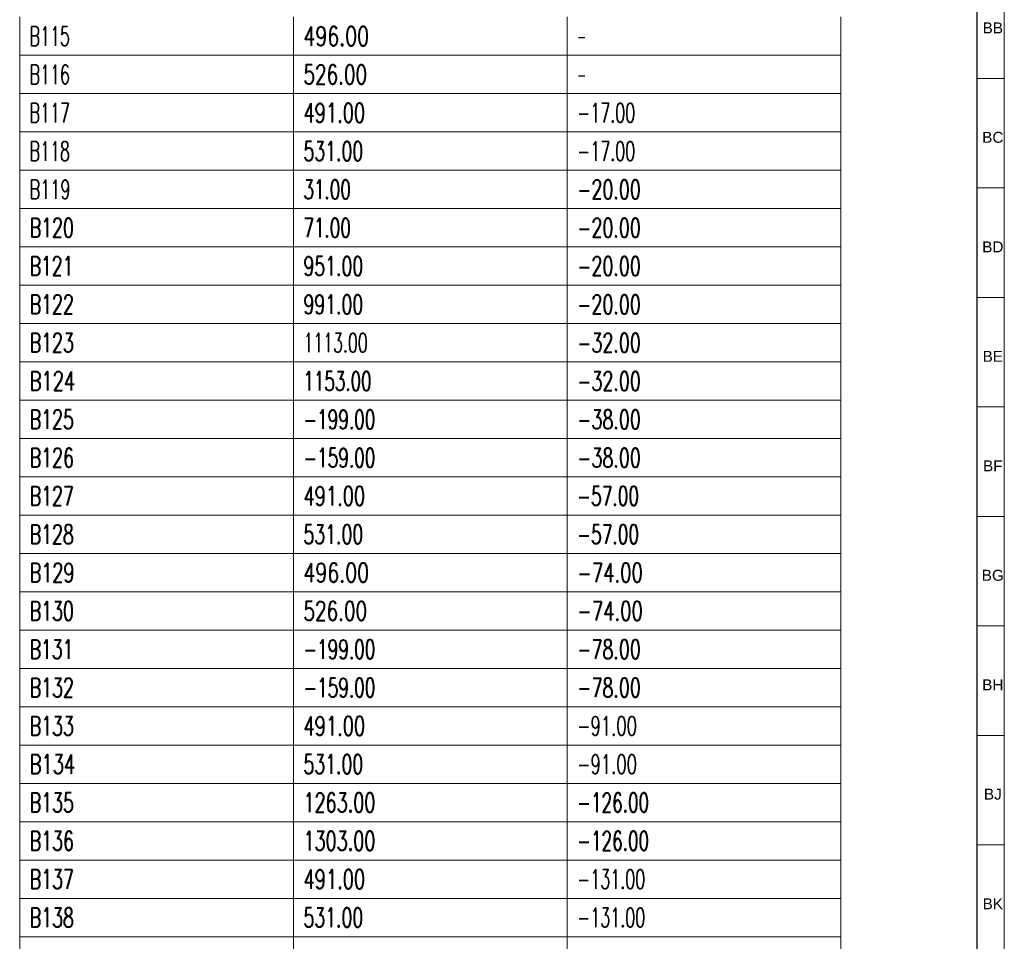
# Model space of a CAD drawing. Header units: millimetres. Extents: x -34 to 6620, y -230 to 4700.
# Tile 178 of 189: x 6438 to 6618, y 3532 to 3701. Entities that reach past the tile are written whole.
import ezdxf

# ---------------------------------------------------------------- set-up
doc = ezdxf.new("R2010")
doc.units = ezdxf.units.MM
doc.layers.add('1', color=7, linetype='Continuous', true_color=0xffffff)
doc.styles.add('Arial Unicode MS', font='Arial Unicode MS')
doc.styles.add('latin_extended', font='simplex.shx')

# ---------------------------------------------------------------- blocks, each defined once
blk = doc.blocks.new('TabularNote3')
at = {"layer": '1', "color": 163, "linetype": 'Continuous', "lineweight": 18}
for p, q in [((6438.170042, 3701.23561), (6438.170042, 3694.23561)), ((6488.170042, 3701.23561), (6488.170042, 3694.23561)), ((6538.170042, 3701.23561), (6538.170042, 3694.23561)), ((6588.170042, 3701.23561), (6588.170042, 3694.23561)), ((6438.170042, 3694.23561), (6488.170042, 3694.23561)), ((6438.170042, 3694.23561), (6438.170042, 3687.23561)), ((6488.170042, 3694.23561), (6538.170042, 3694.23561)), ((6488.170042, 3694.23561), (6488.170042, 3687.23561)), ((6538.170042, 3694.23561), (6588.170042, 3694.23561)), ((6538.170042, 3694.23561), (6538.170042, 3687.23561)), ((6588.170042, 3694.23561), (6588.170042, 3687.23561)), ((6438.170042, 3687.23561), (6488.170042, 3687.23561)), ((6438.170042, 3687.23561), (6438.170042, 3680.23561)), ((6488.170042, 3687.23561), (6538.170042, 3687.23561)), ((6488.170042, 3687.23561), (6488.170042, 3680.23561)), ((6538.170042, 3687.23561), (6588.170042, 3687.23561)), ((6538.170042, 3687.23561), (6538.170042, 3680.23561)), ((6588.170042, 3687.23561), (6588.170042, 3680.23561)), ((6438.170042, 3680.23561), (6488.170042, 3680.23561)), ((6438.170042, 3680.23561), (6438.170042, 3673.23561)), ((6488.170042, 3680.23561), (6538.170042, 3680.23561)), ((6488.170042, 3680.23561), (6488.170042, 3673.23561)), ((6538.170042, 3680.23561), (6588.170042, 3680.23561)), ((6538.170042, 3680.23561), (6538.170042, 3673.23561)), ((6588.170042, 3680.23561), (6588.170042, 3673.23561)), ((6438.170042, 3673.23561), (6488.170042, 3673.23561)), ((6438.170042, 3673.23561), (6438.170042, 3666.23561)), ((6488.170042, 3673.23561), (6538.170042, 3673.23561)), ((6488.170042, 3673.23561), (6488.170042, 3666.23561)), ((6538.170042, 3673.23561), (6588.170042, 3673.23561)), ((6538.170042, 3673.23561), (6538.170042, 3666.23561)), ((6588.170042, 3673.23561), (6588.170042, 3666.23561)), ((6438.170042, 3666.23561), (6488.170042, 3666.23561)), ((6438.170042, 3666.23561), (6438.170042, 3659.23561)), ((6488.170042, 3666.23561), (6538.170042, 3666.23561)), ((6488.170042, 3666.23561), (6488.170042, 3659.23561)), ((6538.170042, 3666.23561), (6588.170042, 3666.23561)), ((6538.170042, 3666.23561), (6538.170042, 3659.23561)), ((6588.170042, 3666.23561), (6588.170042, 3659.23561)), ((6438.170042, 3659.23561), (6488.170042, 3659.23561)), ((6438.170042, 3659.23561), (6438.170042, 3652.23561)), ((6488.170042, 3659.23561), (6538.170042, 3659.23561)), ((6488.170042, 3659.23561), (6488.170042, 3652.23561)), ((6538.170042, 3659.23561), (6588.170042, 3659.23561)), ((6538.170042, 3659.23561), (6538.170042, 3652.23561)), ((6588.170042, 3659.23561), (6588.170042, 3652.23561)), ((6438.170042, 3652.23561), (6488.170042, 3652.23561)), ((6438.170042, 3652.23561), (6438.170042, 3645.23561)), ((6488.170042, 3652.23561), (6538.170042, 3652.23561)), ((6488.170042, 3652.23561), (6488.170042, 3645.23561)), ((6538.170042, 3652.23561), (6588.170042, 3652.23561)), ((6538.170042, 3652.23561), (6538.170042, 3645.23561)), ((6588.170042, 3652.23561), (6588.170042, 3645.23561)), ((6438.170042, 3645.23561), (6488.170042, 3645.23561)), ((6438.170042, 3645.23561), (6438.170042, 3638.23561)), ((6488.170042, 3645.23561), (6538.170042, 3645.23561)), ((6488.170042, 3645.23561), (6488.170042, 3638.23561)), ((6538.170042, 3645.23561), (6588.170042, 3645.23561)), ((6538.170042, 3645.23561), (6538.170042, 3638.23561)), ((6588.170042, 3645.23561), (6588.170042, 3638.23561)), ((6438.170042, 3638.23561), (6488.170042, 3638.23561)), ((6438.170042, 3638.23561), (6438.170042, 3631.23561)), ((6488.170042, 3638.23561), (6538.170042, 3638.23561)), ((6488.170042, 3638.23561), (6488.170042, 3631.23561)), ((6538.170042, 3638.23561), (6588.170042, 3638.23561)), ((6538.170042, 3638.23561), (6538.170042, 3631.23561)), ((6588.170042, 3638.23561), (6588.170042, 3631.23561)), ((6438.170042, 3631.23561), (6488.170042, 3631.23561)), ((6438.170042, 3631.23561), (6438.170042, 3624.23561)), ((6488.170042, 3631.23561), (6538.170042, 3631.23561)), ((6488.170042, 3631.23561), (6488.170042, 3624.23561)), ((6538.170042, 3631.23561), (6588.170042, 3631.23561)), ((6538.170042, 3631.23561), (6538.170042, 3624.23561)), ((6588.170042, 3631.23561), (6588.170042, 3624.23561)), ((6438.170042, 3624.23561), (6488.170042, 3624.23561)), ((6438.170042, 3624.23561), (6438.170042, 3617.23561)), ((6488.170042, 3624.23561), (6538.170042, 3624.23561)), ((6488.170042, 3624.23561), (6488.170042, 3617.23561)), ((6538.170042, 3624.23561), (6588.170042, 3624.23561)), ((6538.170042, 3624.23561), (6538.170042, 3617.23561)), ((6588.170042, 3624.23561), (6588.170042, 3617.23561)), ((6438.170042, 3617.23561), (6488.170042, 3617.23561)), ((6438.170042, 3617.23561), (6438.170042, 3610.23561)), ((6488.170042, 3617.23561), (6538.170042, 3617.23561)), ((6488.170042, 3617.23561), (6488.170042, 3610.23561)), ((6538.170042, 3617.23561), (6588.170042, 3617.23561)), ((6538.170042, 3617.23561), (6538.170042, 3610.23561)), ((6588.170042, 3617.23561), (6588.170042, 3610.23561)), ((6438.170042, 3610.23561), (6488.170042, 3610.23561)), ((6438.170042, 3610.23561), (6438.170042, 3603.23561)), ((6488.170042, 3610.23561), (6538.170042, 3610.23561)), ((6488.170042, 3610.23561), (6488.170042, 3603.23561)), ((6538.170042, 3610.23561), (6588.170042, 3610.23561)), ((6538.170042, 3610.23561), (6538.170042, 3603.23561)), ((6588.170042, 3610.23561), (6588.170042, 3603.23561)), ((6438.170042, 3603.23561), (6488.170042, 3603.23561)), ((6438.170042, 3603.23561), (6438.170042, 3596.23561)), ((6488.170042, 3603.23561), (6538.170042, 3603.23561)), ((6488.170042, 3603.23561), (6488.170042, 3596.23561)), ((6538.170042, 3603.23561), (6588.170042, 3603.23561)), ((6538.170042, 3603.23561), (6538.170042, 3596.23561)), ((6588.170042, 3603.23561), (6588.170042, 3596.23561)), ((6438.170042, 3596.23561), (6488.170042, 3596.23561)), ((6438.170042, 3596.23561), (6438.170042, 3589.23561)), ((6488.170042, 3596.23561), (6538.170042, 3596.23561)), ((6488.170042, 3596.23561), (6488.170042, 3589.23561)), ((6538.170042, 3596.23561), (6588.170042, 3596.23561)), ((6538.170042, 3596.23561), (6538.170042, 3589.23561)), ((6588.170042, 3596.23561), (6588.170042, 3589.23561)), ((6438.170042, 3589.23561), (6488.170042, 3589.23561)), ((6438.170042, 3589.23561), (6438.170042, 3582.23561)), ((6488.170042, 3589.23561), (6538.170042, 3589.23561)), ((6488.170042, 3589.23561), (6488.170042, 3582.23561)), ((6538.170042, 3589.23561), (6588.170042, 3589.23561)), ((6538.170042, 3589.23561), (6538.170042, 3582.23561)), ((6588.170042, 3589.23561), (6588.170042, 3582.23561)), ((6438.170042, 3582.23561), (6488.170042, 3582.23561)), ((6438.170042, 3582.23561), (6438.170042, 3575.23561)), ((6488.170042, 3582.23561), (6538.170042, 3582.23561)), ((6488.170042, 3582.23561), (6488.170042, 3575.23561)), ((6538.170042, 3582.23561), (6588.170042, 3582.23561)), ((6538.170042, 3582.23561), (6538.170042, 3575.23561)), ((6588.170042, 3582.23561), (6588.170042, 3575.23561)), ((6438.170042, 3575.23561), (6488.170042, 3575.23561)), ((6438.170042, 3575.23561), (6438.170042, 3568.23561)), ((6488.170042, 3575.23561), (6538.170042, 3575.23561)), ((6488.170042, 3575.23561), (6488.170042, 3568.23561)), ((6538.170042, 3575.23561), (6588.170042, 3575.23561)), ((6538.170042, 3575.23561), (6538.170042, 3568.23561)), ((6588.170042, 3575.23561), (6588.170042, 3568.23561)), ((6438.170042, 3568.23561), (6488.170042, 3568.23561)), ((6438.170042, 3568.23561), (6438.170042, 3561.23561)), ((6488.170042, 3568.23561), (6538.170042, 3568.23561)), ((6488.170042, 3568.23561), (6488.170042, 3561.23561)), ((6538.170042, 3568.23561), (6588.170042, 3568.23561)), ((6538.170042, 3568.23561), (6538.170042, 3561.23561)), ((6588.170042, 3568.23561), (6588.170042, 3561.23561)), ((6438.170042, 3561.23561), (6488.170042, 3561.23561)), ((6438.170042, 3561.23561), (6438.170042, 3554.23561)), ((6488.170042, 3561.23561), (6538.170042, 3561.23561)), ((6488.170042, 3561.23561), (6488.170042, 3554.23561)), ((6538.170042, 3561.23561), (6588.170042, 3561.23561)), ((6538.170042, 3561.23561), (6538.170042, 3554.23561)), ((6588.170042, 3561.23561), (6588.170042, 3554.23561)), ((6438.170042, 3554.23561), (6488.170042, 3554.23561)), ((6438.170042, 3554.23561), (6438.170042, 3547.23561)), ((6488.170042, 3554.23561), (6538.170042, 3554.23561)), ((6488.170042, 3554.23561), (6488.170042, 3547.23561)), ((6538.170042, 3554.23561), (6588.170042, 3554.23561)), ((6538.170042, 3554.23561), (6538.170042, 3547.23561)), ((6588.170042, 3554.23561), (6588.170042, 3547.23561)), ((6438.170042, 3547.23561), (6488.170042, 3547.23561)), ((6438.170042, 3547.23561), (6438.170042, 3540.23561)), ((6488.170042, 3547.23561), (6538.170042, 3547.23561)), ((6488.170042, 3547.23561), (6488.170042, 3540.23561)), ((6538.170042, 3547.23561), (6588.170042, 3547.23561)), ((6538.170042, 3547.23561), (6538.170042, 3540.23561)), ((6588.170042, 3547.23561), (6588.170042, 3540.23561)), ((6438.170042, 3540.23561), (6488.170042, 3540.23561)), ((6438.170042, 3540.23561), (6438.170042, 3533.23561)), ((6488.170042, 3540.23561), (6538.170042, 3540.23561)), ((6488.170042, 3540.23561), (6488.170042, 3533.23561)), ((6538.170042, 3540.23561), (6588.170042, 3540.23561)), ((6538.170042, 3540.23561), (6538.170042, 3533.23561)), ((6588.170042, 3540.23561), (6588.170042, 3533.23561)), ((6438.170042, 3533.23561), (6488.170042, 3533.23561)), ((6438.170042, 3533.23561), (6438.170042, 3526.23561)), ((6488.170042, 3533.23561), (6538.170042, 3533.23561)), ((6488.170042, 3533.23561), (6488.170042, 3526.23561)), ((6538.170042, 3533.23561), (6588.170042, 3533.23561)), ((6538.170042, 3533.23561), (6538.170042, 3526.23561)), ((6588.170042, 3533.23561), (6588.170042, 3526.23561))]:
    blk.add_line(p, q, dxfattribs=at)
at = {"layer": '1', "color": 2, "linetype": 'Continuous', "lineweight": 13, "char_height": 3.5, "attachment_point": 4, "line_spacing_factor": 0.963855, "style": 'latin_extended'}
for s, insert in [('\\W0.6058;B115', (6439.987542, 3697.73561)), ('\\W0.7268;496.00', (6489.987542, 3697.73561)), ('\\W0.4176;-', (6539.987542, 3697.73561)), ('\\W0.6058;B116', (6439.987542, 3690.73561)), ('\\W0.7053;526.00', (6489.987542, 3690.73561)), ('\\W0.4176;-', (6539.987542, 3690.73561)), ('\\W0.6058;B117', (6439.987542, 3683.73561)), ('\\W0.6838;491.00', (6489.987542, 3683.73561)), ('\\W0.6098;-17.00', (6539.987542, 3683.73561)), ('\\W0.6058;B118', (6439.987542, 3676.73561)), ('\\W0.6624;531.00', (6489.987542, 3676.73561)), ('\\W0.6098;-17.00', (6539.987542, 3676.73561)), ('\\W0.6136;B119', (6439.987542, 3669.73561)), ('\\W0.6412;31.00', (6489.987542, 3669.73561)), ('\\W0.6679;-20.00', (6539.987542, 3669.73561)), ('\\W0.6647;B120', (6439.987542, 3662.73561)), ('\\W0.6412;71.00', (6489.987542, 3662.73561)), ('\\W0.6679;-20.00', (6539.987542, 3662.73561)), ('\\W0.6563;B121', (6439.987542, 3655.73561)), ('\\W0.6624;951.00', (6489.987542, 3655.73561)), ('\\W0.6679;-20.00', (6539.987542, 3655.73561)), ('\\W0.6647;B122', (6439.987542, 3648.73561)), ('\\W0.6624;991.00', (6489.987542, 3648.73561)), ('\\W0.6679;-20.00', (6539.987542, 3648.73561)), ('\\W0.6647;B123', (6439.987542, 3641.73561)), ('\\W0.6020;1113.00', (6489.987542, 3641.73561)), ('\\W0.6679;-32.00', (6539.987542, 3641.73561)), ('\\W0.6853;B124', (6439.987542, 3634.73561)), ('\\W0.6382;1153.00', (6489.987542, 3634.73561)), ('\\W0.6679;-32.00', (6539.987542, 3634.73561)), ('\\W0.6647;B125', (6439.987542, 3627.73561)), ('\\W0.6439;-199.00', (6489.987542, 3627.73561)), ('\\W0.6679;-38.00', (6539.987542, 3627.73561)), ('\\W0.6647;B126', (6439.987542, 3620.73561)), ('\\W0.6439;-159.00', (6489.987542, 3620.73561)), ('\\W0.6679;-38.00', (6539.987542, 3620.73561)), ('\\W0.6647;B127', (6439.987542, 3613.73561)), ('\\W0.6838;491.00', (6489.987542, 3613.73561)), ('\\W0.6504;-57.00', (6539.987542, 3613.73561)), ('\\W0.6647;B128', (6439.987542, 3606.73561)), ('\\W0.6624;531.00', (6489.987542, 3606.73561)), ('\\W0.6504;-57.00', (6539.987542, 3606.73561)), ('\\W0.6733;B129', (6439.987542, 3599.73561)), ('\\W0.7268;496.00', (6489.987542, 3599.73561)), ('\\W0.6882;-74.00', (6539.987542, 3599.73561)), ('\\W0.6647;B130', (6439.987542, 3592.73561)), ('\\W0.7053;526.00', (6489.987542, 3592.73561)), ('\\W0.6882;-74.00', (6539.987542, 3592.73561)), ('\\W0.6563;B131', (6439.987542, 3585.73561)), ('\\W0.6439;-199.00', (6489.987542, 3585.73561)), ('\\W0.6679;-78.00', (6539.987542, 3585.73561)), ('\\W0.6647;B132', (6439.987542, 3578.73561)), ('\\W0.6439;-159.00', (6489.987542, 3578.73561)), ('\\W0.6679;-78.00', (6539.987542, 3578.73561)), ('\\W0.6647;B133', (6439.987542, 3571.73561)), ('\\W0.6838;491.00', (6489.987542, 3571.73561)), ('\\W0.6272;-91.00', (6539.987542, 3571.73561)), ('\\W0.6853;B134', (6439.987542, 3564.73561)), ('\\W0.6624;531.00', (6489.987542, 3564.73561)), ('\\W0.6272;-91.00', (6539.987542, 3564.73561)), ('\\W0.6647;B135', (6439.987542, 3557.73561)), ('\\W0.6743;1263.00', (6489.987542, 3557.73561)), ('\\W0.6439;-126.00', (6539.987542, 3557.73561)), ('\\W0.6647;B136', (6439.987542, 3550.73561)), ('\\W0.6743;1303.00', (6489.987542, 3550.73561)), ('\\W0.6439;-126.00', (6539.987542, 3550.73561)), ('\\W0.6647;B137', (6439.987542, 3543.73561)), ('\\W0.6838;491.00', (6489.987542, 3543.73561)), ('\\W0.6094;-131.00', (6539.987542, 3543.73561)), ('\\W0.6647;B138', (6439.987542, 3536.73561)), ('\\W0.6624;531.00', (6489.987542, 3536.73561)), ('\\W0.6094;-131.00', (6539.987542, 3536.73561))]:
    blk.add_mtext(s, dxfattribs=dict(at, insert=insert))
blk = doc.blocks.new('TabularNote5')
at = {"layer": '1', "color": 163, "linetype": 'Continuous', "lineweight": 18}
for p, q in [((6438.170042, 3701.23561), (6438.170042, 3694.23561)), ((6488.170042, 3701.23561), (6488.170042, 3694.23561)), ((6538.170042, 3701.23561), (6538.170042, 3694.23561)), ((6588.170042, 3701.23561), (6588.170042, 3694.23561)), ((6438.170042, 3694.23561), (6488.170042, 3694.23561)), ((6438.170042, 3694.23561), (6438.170042, 3687.23561)), ((6488.170042, 3694.23561), (6538.170042, 3694.23561)), ((6488.170042, 3694.23561), (6488.170042, 3687.23561)), ((6538.170042, 3694.23561), (6588.170042, 3694.23561)), ((6538.170042, 3694.23561), (6538.170042, 3687.23561)), ((6588.170042, 3694.23561), (6588.170042, 3687.23561)), ((6438.170042, 3687.23561), (6488.170042, 3687.23561)), ((6438.170042, 3687.23561), (6438.170042, 3680.23561)), ((6488.170042, 3687.23561), (6538.170042, 3687.23561)), ((6488.170042, 3687.23561), (6488.170042, 3680.23561)), ((6538.170042, 3687.23561), (6588.170042, 3687.23561)), ((6538.170042, 3687.23561), (6538.170042, 3680.23561)), ((6588.170042, 3687.23561), (6588.170042, 3680.23561)), ((6438.170042, 3680.23561), (6488.170042, 3680.23561)), ((6438.170042, 3680.23561), (6438.170042, 3673.23561)), ((6488.170042, 3680.23561), (6538.170042, 3680.23561)), ((6488.170042, 3680.23561), (6488.170042, 3673.23561)), ((6538.170042, 3680.23561), (6588.170042, 3680.23561)), ((6538.170042, 3680.23561), (6538.170042, 3673.23561)), ((6588.170042, 3680.23561), (6588.170042, 3673.23561)), ((6438.170042, 3673.23561), (6488.170042, 3673.23561)), ((6438.170042, 3673.23561), (6438.170042, 3666.23561)), ((6488.170042, 3673.23561), (6538.170042, 3673.23561)), ((6488.170042, 3673.23561), (6488.170042, 3666.23561)), ((6538.170042, 3673.23561), (6588.170042, 3673.23561)), ((6538.170042, 3673.23561), (6538.170042, 3666.23561)), ((6588.170042, 3673.23561), (6588.170042, 3666.23561)), ((6438.170042, 3666.23561), (6488.170042, 3666.23561)), ((6438.170042, 3666.23561), (6438.170042, 3659.23561)), ((6488.170042, 3666.23561), (6538.170042, 3666.23561)), ((6488.170042, 3666.23561), (6488.170042, 3659.23561)), ((6538.170042, 3666.23561), (6588.170042, 3666.23561)), ((6538.170042, 3666.23561), (6538.170042, 3659.23561)), ((6588.170042, 3666.23561), (6588.170042, 3659.23561)), ((6438.170042, 3659.23561), (6488.170042, 3659.23561)), ((6438.170042, 3659.23561), (6438.170042, 3652.23561)), ((6488.170042, 3659.23561), (6538.170042, 3659.23561)), ((6488.170042, 3659.23561), (6488.170042, 3652.23561)), ((6538.170042, 3659.23561), (6588.170042, 3659.23561)), ((6538.170042, 3659.23561), (6538.170042, 3652.23561)), ((6588.170042, 3659.23561), (6588.170042, 3652.23561)), ((6438.170042, 3652.23561), (6488.170042, 3652.23561)), ((6438.170042, 3652.23561), (6438.170042, 3645.23561)), ((6488.170042, 3652.23561), (6538.170042, 3652.23561)), ((6488.170042, 3652.23561), (6488.170042, 3645.23561)), ((6538.170042, 3652.23561), (6588.170042, 3652.23561)), ((6538.170042, 3652.23561), (6538.170042, 3645.23561)), ((6588.170042, 3652.23561), (6588.170042, 3645.23561)), ((6438.170042, 3645.23561), (6488.170042, 3645.23561)), ((6438.170042, 3645.23561), (6438.170042, 3638.23561)), ((6488.170042, 3645.23561), (6538.170042, 3645.23561)), ((6488.170042, 3645.23561), (6488.170042, 3638.23561)), ((6538.170042, 3645.23561), (6588.170042, 3645.23561)), ((6538.170042, 3645.23561), (6538.170042, 3638.23561)), ((6588.170042, 3645.23561), (6588.170042, 3638.23561)), ((6438.170042, 3638.23561), (6488.170042, 3638.23561)), ((6438.170042, 3638.23561), (6438.170042, 3631.23561)), ((6488.170042, 3638.23561), (6538.170042, 3638.23561)), ((6488.170042, 3638.23561), (6488.170042, 3631.23561)), ((6538.170042, 3638.23561), (6588.170042, 3638.23561)), ((6538.170042, 3638.23561), (6538.170042, 3631.23561)), ((6588.170042, 3638.23561), (6588.170042, 3631.23561)), ((6438.170042, 3631.23561), (6488.170042, 3631.23561)), ((6438.170042, 3631.23561), (6438.170042, 3624.23561)), ((6488.170042, 3631.23561), (6538.170042, 3631.23561)), ((6488.170042, 3631.23561), (6488.170042, 3624.23561)), ((6538.170042, 3631.23561), (6588.170042, 3631.23561)), ((6538.170042, 3631.23561), (6538.170042, 3624.23561)), ((6588.170042, 3631.23561), (6588.170042, 3624.23561)), ((6438.170042, 3624.23561), (6488.170042, 3624.23561)), ((6438.170042, 3624.23561), (6438.170042, 3617.23561)), ((6488.170042, 3624.23561), (6538.170042, 3624.23561)), ((6488.170042, 3624.23561), (6488.170042, 3617.23561)), ((6538.170042, 3624.23561), (6588.170042, 3624.23561)), ((6538.170042, 3624.23561), (6538.170042, 3617.23561)), ((6588.170042, 3624.23561), (6588.170042, 3617.23561)), ((6438.170042, 3617.23561), (6488.170042, 3617.23561)), ((6438.170042, 3617.23561), (6438.170042, 3610.23561)), ((6488.170042, 3617.23561), (6538.170042, 3617.23561)), ((6488.170042, 3617.23561), (6488.170042, 3610.23561)), ((6538.170042, 3617.23561), (6588.170042, 3617.23561)), ((6538.170042, 3617.23561), (6538.170042, 3610.23561)), ((6588.170042, 3617.23561), (6588.170042, 3610.23561)), ((6438.170042, 3610.23561), (6488.170042, 3610.23561)), ((6438.170042, 3610.23561), (6438.170042, 3603.23561)), ((6488.170042, 3610.23561), (6538.170042, 3610.23561)), ((6488.170042, 3610.23561), (6488.170042, 3603.23561)), ((6538.170042, 3610.23561), (6588.170042, 3610.23561)), ((6538.170042, 3610.23561), (6538.170042, 3603.23561)), ((6588.170042, 3610.23561), (6588.170042, 3603.23561)), ((6438.170042, 3603.23561), (6488.170042, 3603.23561)), ((6438.170042, 3603.23561), (6438.170042, 3596.23561)), ((6488.170042, 3603.23561), (6538.170042, 3603.23561)), ((6488.170042, 3603.23561), (6488.170042, 3596.23561)), ((6538.170042, 3603.23561), (6588.170042, 3603.23561)), ((6538.170042, 3603.23561), (6538.170042, 3596.23561)), ((6588.170042, 3603.23561), (6588.170042, 3596.23561)), ((6438.170042, 3596.23561), (6488.170042, 3596.23561)), ((6438.170042, 3596.23561), (6438.170042, 3589.23561)), ((6488.170042, 3596.23561), (6538.170042, 3596.23561)), ((6488.170042, 3596.23561), (6488.170042, 3589.23561)), ((6538.170042, 3596.23561), (6588.170042, 3596.23561)), ((6538.170042, 3596.23561), (6538.170042, 3589.23561)), ((6588.170042, 3596.23561), (6588.170042, 3589.23561)), ((6438.170042, 3589.23561), (6488.170042, 3589.23561)), ((6438.170042, 3589.23561), (6438.170042, 3582.23561)), ((6488.170042, 3589.23561), (6538.170042, 3589.23561)), ((6488.170042, 3589.23561), (6488.170042, 3582.23561)), ((6538.170042, 3589.23561), (6588.170042, 3589.23561)), ((6538.170042, 3589.23561), (6538.170042, 3582.23561)), ((6588.170042, 3589.23561), (6588.170042, 3582.23561)), ((6438.170042, 3582.23561), (6488.170042, 3582.23561)), ((6438.170042, 3582.23561), (6438.170042, 3575.23561)), ((6488.170042, 3582.23561), (6538.170042, 3582.23561)), ((6488.170042, 3582.23561), (6488.170042, 3575.23561)), ((6538.170042, 3582.23561), (6588.170042, 3582.23561)), ((6538.170042, 3582.23561), (6538.170042, 3575.23561)), ((6588.170042, 3582.23561), (6588.170042, 3575.23561)), ((6438.170042, 3575.23561), (6488.170042, 3575.23561)), ((6438.170042, 3575.23561), (6438.170042, 3568.23561)), ((6488.170042, 3575.23561), (6538.170042, 3575.23561)), ((6488.170042, 3575.23561), (6488.170042, 3568.23561)), ((6538.170042, 3575.23561), (6588.170042, 3575.23561)), ((6538.170042, 3575.23561), (6538.170042, 3568.23561)), ((6588.170042, 3575.23561), (6588.170042, 3568.23561)), ((6438.170042, 3568.23561), (6488.170042, 3568.23561)), ((6438.170042, 3568.23561), (6438.170042, 3561.23561)), ((6488.170042, 3568.23561), (6538.170042, 3568.23561)), ((6488.170042, 3568.23561), (6488.170042, 3561.23561)), ((6538.170042, 3568.23561), (6588.170042, 3568.23561)), ((6538.170042, 3568.23561), (6538.170042, 3561.23561)), ((6588.170042, 3568.23561), (6588.170042, 3561.23561)), ((6438.170042, 3561.23561), (6488.170042, 3561.23561)), ((6438.170042, 3561.23561), (6438.170042, 3554.23561)), ((6488.170042, 3561.23561), (6538.170042, 3561.23561)), ((6488.170042, 3561.23561), (6488.170042, 3554.23561)), ((6538.170042, 3561.23561), (6588.170042, 3561.23561)), ((6538.170042, 3561.23561), (6538.170042, 3554.23561)), ((6588.170042, 3561.23561), (6588.170042, 3554.23561)), ((6438.170042, 3554.23561), (6488.170042, 3554.23561)), ((6438.170042, 3554.23561), (6438.170042, 3547.23561)), ((6488.170042, 3554.23561), (6538.170042, 3554.23561)), ((6488.170042, 3554.23561), (6488.170042, 3547.23561)), ((6538.170042, 3554.23561), (6588.170042, 3554.23561)), ((6538.170042, 3554.23561), (6538.170042, 3547.23561)), ((6588.170042, 3554.23561), (6588.170042, 3547.23561)), ((6438.170042, 3547.23561), (6488.170042, 3547.23561)), ((6438.170042, 3547.23561), (6438.170042, 3540.23561)), ((6488.170042, 3547.23561), (6538.170042, 3547.23561)), ((6488.170042, 3547.23561), (6488.170042, 3540.23561)), ((6538.170042, 3547.23561), (6588.170042, 3547.23561)), ((6538.170042, 3547.23561), (6538.170042, 3540.23561)), ((6588.170042, 3547.23561), (6588.170042, 3540.23561)), ((6438.170042, 3540.23561), (6488.170042, 3540.23561)), ((6438.170042, 3540.23561), (6438.170042, 3533.23561)), ((6488.170042, 3540.23561), (6538.170042, 3540.23561)), ((6488.170042, 3540.23561), (6488.170042, 3533.23561)), ((6538.170042, 3540.23561), (6588.170042, 3540.23561)), ((6538.170042, 3540.23561), (6538.170042, 3533.23561)), ((6588.170042, 3540.23561), (6588.170042, 3533.23561)), ((6438.170042, 3533.23561), (6488.170042, 3533.23561)), ((6438.170042, 3533.23561), (6438.170042, 3526.23561)), ((6488.170042, 3533.23561), (6538.170042, 3533.23561)), ((6488.170042, 3533.23561), (6488.170042, 3526.23561)), ((6538.170042, 3533.23561), (6588.170042, 3533.23561)), ((6538.170042, 3533.23561), (6538.170042, 3526.23561)), ((6588.170042, 3533.23561), (6588.170042, 3526.23561))]:
    blk.add_line(p, q, dxfattribs=at)
at = {"layer": '1', "color": 2, "linetype": 'Continuous', "lineweight": 13, "char_height": 3.5, "attachment_point": 4, "line_spacing_factor": 0.963855, "style": 'latin_extended'}
for s, insert in [('\\W0.6058;B115', (6439.987542, 3697.73561)), ('\\W0.7268;496.00', (6489.987542, 3697.73561)), ('\\W0.4176;-', (6539.987542, 3697.73561)), ('\\W0.6058;B116', (6439.987542, 3690.73561)), ('\\W0.7053;526.00', (6489.987542, 3690.73561)), ('\\W0.4176;-', (6539.987542, 3690.73561)), ('\\W0.6058;B117', (6439.987542, 3683.73561)), ('\\W0.6838;491.00', (6489.987542, 3683.73561)), ('\\W0.6098;-17.00', (6539.987542, 3683.73561)), ('\\W0.6058;B118', (6439.987542, 3676.73561)), ('\\W0.6624;531.00', (6489.987542, 3676.73561)), ('\\W0.6098;-17.00', (6539.987542, 3676.73561)), ('\\W0.6136;B119', (6439.987542, 3669.73561)), ('\\W0.6412;31.00', (6489.987542, 3669.73561)), ('\\W0.6679;-20.00', (6539.987542, 3669.73561)), ('\\W0.6647;B120', (6439.987542, 3662.73561)), ('\\W0.6412;71.00', (6489.987542, 3662.73561)), ('\\W0.6679;-20.00', (6539.987542, 3662.73561)), ('\\W0.6563;B121', (6439.987542, 3655.73561)), ('\\W0.6624;951.00', (6489.987542, 3655.73561)), ('\\W0.6679;-20.00', (6539.987542, 3655.73561)), ('\\W0.6647;B122', (6439.987542, 3648.73561)), ('\\W0.6624;991.00', (6489.987542, 3648.73561)), ('\\W0.6679;-20.00', (6539.987542, 3648.73561)), ('\\W0.6647;B123', (6439.987542, 3641.73561)), ('\\W0.6020;1113.00', (6489.987542, 3641.73561)), ('\\W0.6679;-32.00', (6539.987542, 3641.73561)), ('\\W0.6853;B124', (6439.987542, 3634.73561)), ('\\W0.6382;1153.00', (6489.987542, 3634.73561)), ('\\W0.6679;-32.00', (6539.987542, 3634.73561)), ('\\W0.6647;B125', (6439.987542, 3627.73561)), ('\\W0.6439;-199.00', (6489.987542, 3627.73561)), ('\\W0.6679;-38.00', (6539.987542, 3627.73561)), ('\\W0.6647;B126', (6439.987542, 3620.73561)), ('\\W0.6439;-159.00', (6489.987542, 3620.73561)), ('\\W0.6679;-38.00', (6539.987542, 3620.73561)), ('\\W0.6647;B127', (6439.987542, 3613.73561)), ('\\W0.6838;491.00', (6489.987542, 3613.73561)), ('\\W0.6504;-57.00', (6539.987542, 3613.73561)), ('\\W0.6647;B128', (6439.987542, 3606.73561)), ('\\W0.6624;531.00', (6489.987542, 3606.73561)), ('\\W0.6504;-57.00', (6539.987542, 3606.73561)), ('\\W0.6733;B129', (6439.987542, 3599.73561)), ('\\W0.7268;496.00', (6489.987542, 3599.73561)), ('\\W0.6882;-74.00', (6539.987542, 3599.73561)), ('\\W0.6647;B130', (6439.987542, 3592.73561)), ('\\W0.7053;526.00', (6489.987542, 3592.73561)), ('\\W0.6882;-74.00', (6539.987542, 3592.73561)), ('\\W0.6563;B131', (6439.987542, 3585.73561)), ('\\W0.6439;-199.00', (6489.987542, 3585.73561)), ('\\W0.6679;-78.00', (6539.987542, 3585.73561)), ('\\W0.6647;B132', (6439.987542, 3578.73561)), ('\\W0.6439;-159.00', (6489.987542, 3578.73561)), ('\\W0.6679;-78.00', (6539.987542, 3578.73561)), ('\\W0.6647;B133', (6439.987542, 3571.73561)), ('\\W0.6838;491.00', (6489.987542, 3571.73561)), ('\\W0.6272;-91.00', (6539.987542, 3571.73561)), ('\\W0.6853;B134', (6439.987542, 3564.73561)), ('\\W0.6624;531.00', (6489.987542, 3564.73561)), ('\\W0.6272;-91.00', (6539.987542, 3564.73561)), ('\\W0.6647;B135', (6439.987542, 3557.73561)), ('\\W0.6743;1263.00', (6489.987542, 3557.73561)), ('\\W0.6439;-126.00', (6539.987542, 3557.73561)), ('\\W0.6647;B136', (6439.987542, 3550.73561)), ('\\W0.6743;1303.00', (6489.987542, 3550.73561)), ('\\W0.6439;-126.00', (6539.987542, 3550.73561)), ('\\W0.6647;B137', (6439.987542, 3543.73561)), ('\\W0.6838;491.00', (6489.987542, 3543.73561)), ('\\W0.6094;-131.00', (6539.987542, 3543.73561)), ('\\W0.6647;B138', (6439.987542, 3536.73561)), ('\\W0.6624;531.00', (6489.987542, 3536.73561)), ('\\W0.6094;-131.00', (6539.987542, 3536.73561))]:
    blk.add_mtext(s, dxfattribs=dict(at, insert=insert))

msp = doc.modelspace()

# ---------------------------------------------------------------- linework, layer by layer
at = {"layer": '1', "color": 3, "linetype": 'Continuous', "lineweight": 18}
msp.add_line((6618, 4698), (6618, 2), dxfattribs=at)
at = {"layer": '1', "color": 7, "linetype": 'Continuous', "lineweight": 25}
msp.add_line((6613, 4693), (6613, 7), dxfattribs=at)
at = {"layer": '1', "color": 3, "linetype": 'Continuous', "lineweight": 13}
for p, q in [((6613, 3690), (6618, 3690)), ((6613, 3670), (6618, 3670)), ((6613, 3650), (6618, 3650)), ((6613, 3630), (6618, 3630)), ((6613, 3610), (6618, 3610)), ((6613, 3590), (6618, 3590)), ((6613, 3570), (6618, 3570)), ((6613, 3550), (6618, 3550))]:
    msp.add_line(p, q, dxfattribs=at)

# ---------------------------------------------------------------- block references
at = {"layer": '1', "color": 163, "linetype": 'Continuous', "lineweight": 18}
for name in ['TabularNote3', 'TabularNote5']:
    msp.add_blockref(name, (0, 0), dxfattribs=at)

# ---------------------------------------------------------------- texts
at = {"layer": '1', "color": 3, "linetype": 'Continuous', "lineweight": 13, "char_height": 2, "attachment_point": 7, "line_spacing_factor": 1.069626, "style": 'Arial Unicode MS'}
for s, insert in [('\\W1.0000;BB', (6614.036, 3698.243)), ('\\W1.0000;BC', (6613.959, 3678.226)), ('\\W1.0000;BD', (6613.959, 3658.243)), ('\\W1.0000;BE', (6614.036, 3638.243)), ('\\W1.0000;BF', (6614.115, 3618.243)), ('\\W1.0000;BG', (6613.882, 3598.226)), ('\\W1.0000;BH', (6613.959, 3578.243)), ('\\W1.0000;BJ', (6614.27, 3558.243)), ('\\W1.0000;BK', (6614.036, 3538.243))]:
    msp.add_mtext(s, dxfattribs=dict(at, insert=insert))

doc.saveas('drawing.dxf')
